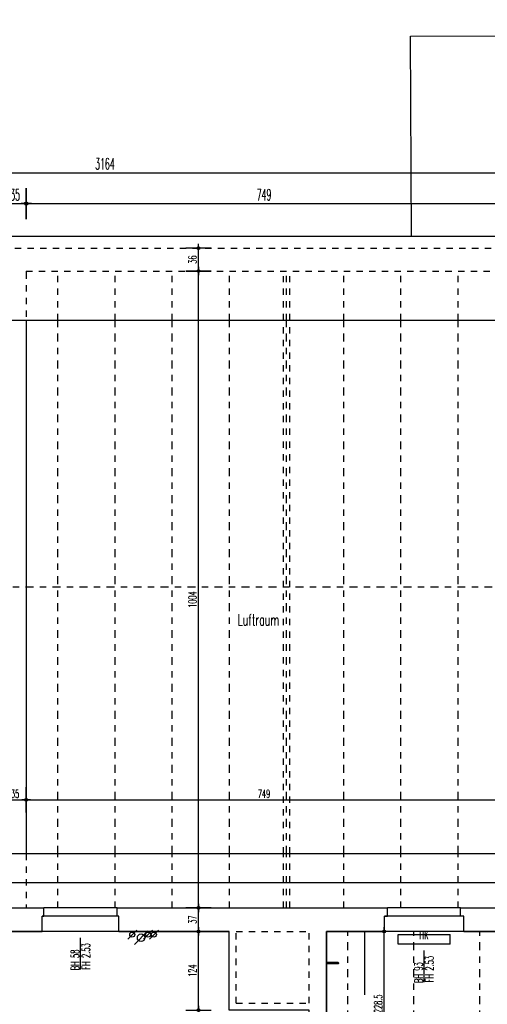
# Model space of a CAD drawing. Extents: x -14.3 to 68.8, y -3.9 to 57.4.
# Tile 16 of 46: x 14.5 to 21.9, y 9.3 to 24.8. Entities that reach past the tile are written whole.
import ezdxf
from ezdxf.enums import TextEntityAlignment as Align

# ---------------------------------------------------------------- set-up
doc = ezdxf.new("R2010")
doc.units = 0
doc.header["$LTSCALE"] = 0.25
doc.header["$MEASUREMENT"] = 0
doc.header["$PDMODE"] = 34
doc.header["$PDSIZE"] = 0.06
for name, pattern in [('BOS_PUNKT', [0.18, 0, -0.18]), ('BOS_STRICH', [0.4, 0.2, -0.2]), ('STRICHPUNKT', [1, 0.5, -0.25, 0, -0.25])]:
    doc.linetypes.add(name, pattern=pattern)
doc.layers.get('0').update_dxf_attribs({"color": 30, "linetype": 'CONTINUOUS'})
doc.layers.get('DEFPOINTS').update_dxf_attribs({"linetype": 'CONTINUOUS'})
for name, color, linetype in [('01BEM-A', 7, 'CONTINUOUS'), ('01BEM-FEN', 7, 'CONTINUOUS'), ('01BEM-I', 7, 'CONTINUOUS'), ('01DCH', 3, 'CONTINUOUS'), ('01DCH-S', 7, 'CONTINUOUS'), ('01EIN-SAN', 9, 'CONTINUOUS'), ('01FEN', 4, 'CONTINUOUS'), ('01FLA-POLY1', 1, 'CONTINUOUS'), ('01TGA-HZG', 4, 'CONTINUOUS'), ('01TGA-STG', 4, 'CONTINUOUS'), ('01TXT', 7, 'CONTINUOUS'), ('01WAN', 3, 'CONTINUOUS'), ('01WAN-S', 7, 'CONTINUOUS'), ('01WAN-UZ', 7, 'BOS_PUNKT'), ('01WAN-V', 3, 'BOS_STRICH')]:
    doc.layers.add(name, color=color, linetype=linetype)
doc.styles.add('BOS', font='romans.shx', dxfattribs={"width": 0.6})
doc.styles.add('BOS-BEM', font='romans.shx', dxfattribs={"width": 0.5})
doc.dimstyles.new('BOS-130', dxfattribs={"dimscale": 0.001, "dimtxt": 130, "dimasz": 10.666667, "dimexe": 1.8, "dimexo": 0.1, "dimgap": 30, "dimtad": 1, "dimdec": 4, "dimlfac": 100, "dimrnd": 0.5, "dimzin": 12, "dimtxsty": 'BOS-BEM', "dimblk1": 'BOS-BEM', "dimblk2": 'BOS-BEM', "dimsah": 1, "dimcen": 1.5, "dimse1": 1, "dimse2": 1, "dimclrd": 256, "dimclre": 256, "dimclrt": 256, "dimazin": 3, "dimtfac": 1, "dimtdec": 4, "dimtmove": 0, "dimatfit": 3, "dimtvp": 1.2, "dimtolj": 1, "dimtzin": 0})
doc.dimstyles.new('BOS-180', dxfattribs={"dimscale": 0.001, "dimtxt": 180, "dimasz": 13, "dimexe": 1.8, "dimexo": 0.1, "dimgap": 50, "dimtad": 1, "dimdec": 4, "dimlfac": 100, "dimrnd": 0.5, "dimzin": 12, "dimtxsty": 'BOS-BEM', "dimblk1": 'BOS-BEM', "dimblk2": 'BOS-BEM', "dimsah": 1, "dimcen": 1.5, "dimse1": 1, "dimse2": 1, "dimclrd": 256, "dimclre": 256, "dimclrt": 256, "dimazin": 3, "dimtfac": 1, "dimtdec": 4, "dimtmove": 0, "dimatfit": 3, "dimtvp": 1.2, "dimtolj": 1, "dimtzin": 0})

# ---------------------------------------------------------------- blocks, each defined once
blk = doc.blocks.new('BOS-BEM')
for p, q in [((0, -18.75), (0, 18.75)), ((-6.25, 0), (6.25, 0))]:
    blk.add_line(p, q)
blk.add_circle((0, 0), 2)
blk = doc.blocks.new('*D1079')
at = {"layer": '01BEM-I'}
blk.add_line((20.247, 8.166), (20.247, 10.429), dxfattribs=at)
at = {"layer": 'DEFPOINTS', "color": 0}
for p in [(19.34, 10.44), (20.247, 10.44), (19.46, 8.155)]:
    blk.add_point(p, dxfattribs=at)
at = {"layer": '01BEM-I', "xscale": 0.01066666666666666, "yscale": 0.01066666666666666, "zscale": 0.01066666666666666}
for p, rotation in [((20.247, 10.44), 90), ((20.247, 8.155), 270)]:
    blk.add_blockref('BOS-BEM', p, dxfattribs=dict(at, rotation=rotation))
at = {"layer": '01BEM-I', "insert": (20.152, 9.298), "char_height": 0.13, "attachment_point": 5, "rotation": 90, "style": 'BOS-BEM'}
blk.add_mtext('\\A1;228.5', dxfattribs=at)
blk = doc.blocks.new('BL_TGA-STGL')
blk.add_line((-0.071, -0.071), (0.071, 0.071))
blk.add_circle((0, 0), 0.04)
blk = doc.blocks.new('BL_WASSERHAHN')
for p, q in [((-0.01, -0.18), (-0.01, 0)), ((0.01, 0), (-0.01, 0)), ((0.01, -0.18), (0.01, 0))]:
    blk.add_line(p, q)
blk.add_circle((0, -0.18), 0.01)
blk = doc.blocks.new('*D806')
at = {"layer": '01BEM-A'}
blk.add_line((48.781, -2.462), (-4.007, -2.462), dxfattribs=at)
at = {"layer": 'DEFPOINTS', "color": 0}
for p in [(48.794, 10.707), (-4.02, 1.57), (-4.02, -2.462)]:
    blk.add_point(p, dxfattribs=at)
at = {"layer": '01BEM-A', "xscale": 0.013, "yscale": 0.013, "zscale": 0.013, "rotation": 180}
blk.add_blockref('BOS-BEM', (-4.02, -2.462), dxfattribs=at)
at = {"layer": '01BEM-A', "xscale": 0.013, "yscale": 0.013, "zscale": 0.013}
blk.add_blockref('BOS-BEM', (48.794, -2.462), dxfattribs=at)
at = {"layer": '01BEM-A', "insert": (22.387, -2.322), "char_height": 0.18, "attachment_point": 5, "style": 'BOS-BEM'}
blk.add_mtext('\\A1;5281.5', dxfattribs=at)
blk = doc.blocks.new('*D1009')
at = {"layer": '01BEM-A'}
blk.add_line((13.988, 25.573), (14.877, 25.573), dxfattribs=at)
at = {"layer": 'DEFPOINTS', "color": 0}
for p in [(14.89, 25.573), (13.975, 10.81), (14.89, 10.81)]:
    blk.add_point(p, dxfattribs=at)
at = {"layer": '01BEM-A', "xscale": 0.013, "yscale": 0.013, "zscale": 0.013, "rotation": 180}
blk.add_blockref('BOS-BEM', (13.975, 25.573), dxfattribs=at)
at = {"layer": '01BEM-A', "xscale": 0.013, "yscale": 0.013, "zscale": 0.013}
blk.add_blockref('BOS-BEM', (14.89, 25.573), dxfattribs=at)
at = {"layer": '01BEM-A', "insert": (14.432, 25.713), "char_height": 0.18, "attachment_point": 5, "style": 'BOS-BEM'}
blk.add_mtext('\\A1;91.5', dxfattribs=at)
blk = doc.blocks.new('*D1008')
at = {"layer": '01BEM-A'}
blk.add_line((14.903, 25.573), (16.027, 25.573), dxfattribs=at)
at = {"layer": 'DEFPOINTS', "color": 0}
for p in [(16.04, 25.573), (14.89, 10.81), (16.04, 10.81)]:
    blk.add_point(p, dxfattribs=at)
at = {"layer": '01BEM-A', "xscale": 0.013, "yscale": 0.013, "zscale": 0.013, "rotation": 180}
blk.add_blockref('BOS-BEM', (14.89, 25.573), dxfattribs=at)
at = {"layer": '01BEM-A', "xscale": 0.013, "yscale": 0.013, "zscale": 0.013}
blk.add_blockref('BOS-BEM', (16.04, 25.573), dxfattribs=at)
at = {"layer": '01BEM-A', "insert": (15.465, 25.713), "char_height": 0.18, "attachment_point": 5, "style": 'BOS-BEM'}
blk.add_mtext('\\A1;115', dxfattribs=at)
blk = doc.blocks.new('*D993')
at = {"layer": '01BEM-A'}
blk.add_line((16.053, 25.573), (20.287, 25.573), dxfattribs=at)
at = {"layer": 'DEFPOINTS', "color": 0}
for p in [(20.3, 25.573), (16.04, 10.81), (20.3, 10.81)]:
    blk.add_point(p, dxfattribs=at)
at = {"layer": '01BEM-A', "xscale": 0.013, "yscale": 0.013, "zscale": 0.013, "rotation": 180}
blk.add_blockref('BOS-BEM', (16.04, 25.573), dxfattribs=at)
at = {"layer": '01BEM-A', "xscale": 0.013, "yscale": 0.013, "zscale": 0.013}
blk.add_blockref('BOS-BEM', (20.3, 25.573), dxfattribs=at)
at = {"layer": '01BEM-A', "insert": (18.17, 25.713), "char_height": 0.18, "attachment_point": 5, "style": 'BOS-BEM'}
blk.add_mtext('\\A1;426', dxfattribs=at)
blk = doc.blocks.new('*D1066')
at = {"layer": '01BEM-A'}
blk.add_line((20.313, 25.573), (21.437, 25.573), dxfattribs=at)
at = {"layer": 'DEFPOINTS', "color": 0}
for p in [(21.45, 25.573), (20.3, 10.81), (21.45, 10.81)]:
    blk.add_point(p, dxfattribs=at)
at = {"layer": '01BEM-A', "xscale": 0.013, "yscale": 0.013, "zscale": 0.013, "rotation": 180}
blk.add_blockref('BOS-BEM', (20.3, 25.573), dxfattribs=at)
at = {"layer": '01BEM-A', "xscale": 0.013, "yscale": 0.013, "zscale": 0.013}
blk.add_blockref('BOS-BEM', (21.45, 25.573), dxfattribs=at)
at = {"layer": '01BEM-A', "insert": (20.875, 25.713), "char_height": 0.18, "attachment_point": 5, "style": 'BOS-BEM'}
blk.add_mtext('\\A1;115', dxfattribs=at)
blk = doc.blocks.new('*D1065')
at = {"layer": '01BEM-A'}
blk.add_line((21.463, 25.573), (22.447, 25.573), dxfattribs=at)
at = {"layer": 'DEFPOINTS', "color": 0}
for p in [(22.46, 25.573), (21.45, 10.81), (22.46, 10.81)]:
    blk.add_point(p, dxfattribs=at)
at = {"layer": '01BEM-A', "xscale": 0.013, "yscale": 0.013, "zscale": 0.013, "rotation": 180}
blk.add_blockref('BOS-BEM', (21.45, 25.573), dxfattribs=at)
at = {"layer": '01BEM-A', "xscale": 0.013, "yscale": 0.013, "zscale": 0.013}
blk.add_blockref('BOS-BEM', (22.46, 25.573), dxfattribs=at)
at = {"layer": '01BEM-A', "insert": (21.955, 25.713), "char_height": 0.18, "attachment_point": 5, "style": 'BOS-BEM'}
blk.add_mtext('\\A1;101', dxfattribs=at)
blk = doc.blocks.new('*D996')
at = {"layer": '01BEM-A'}
blk.add_line((14.018, 26.06), (14.847, 26.06), dxfattribs=at)
at = {"layer": 'DEFPOINTS', "color": 0}
for p in [(14.86, 26.06), (14.005, 10.44), (14.86, 10.44)]:
    blk.add_point(p, dxfattribs=at)
at = {"layer": '01BEM-A', "xscale": 0.013, "yscale": 0.013, "zscale": 0.013, "rotation": 180}
blk.add_blockref('BOS-BEM', (14.005, 26.06), dxfattribs=at)
at = {"layer": '01BEM-A', "xscale": 0.013, "yscale": 0.013, "zscale": 0.013}
blk.add_blockref('BOS-BEM', (14.86, 26.06), dxfattribs=at)
at = {"layer": '01BEM-A', "insert": (14.432, 26.2), "char_height": 0.18, "attachment_point": 5, "style": 'BOS-BEM'}
blk.add_mtext('\\A1;85.5', dxfattribs=at)
blk = doc.blocks.new('*D995')
at = {"layer": '01BEM-A'}
blk.add_line((14.873, 26.06), (16.057, 26.06), dxfattribs=at)
at = {"layer": 'DEFPOINTS', "color": 0}
for p in [(16.07, 26.06), (14.86, 10.44), (16.07, 10.44)]:
    blk.add_point(p, dxfattribs=at)
at = {"layer": '01BEM-A', "xscale": 0.013, "yscale": 0.013, "zscale": 0.013, "rotation": 180}
blk.add_blockref('BOS-BEM', (14.86, 26.06), dxfattribs=at)
at = {"layer": '01BEM-A', "xscale": 0.013, "yscale": 0.013, "zscale": 0.013}
blk.add_blockref('BOS-BEM', (16.07, 26.06), dxfattribs=at)
at = {"layer": '01BEM-A', "insert": (15.465, 26.2), "char_height": 0.18, "attachment_point": 5, "style": 'BOS-BEM'}
blk.add_mtext('\\A1;121', dxfattribs=at)
blk = doc.blocks.new('*D992')
at = {"layer": '01BEM-A'}
blk.add_line((16.083, 26.06), (17.792, 26.06), dxfattribs=at)
at = {"layer": 'DEFPOINTS', "color": 0}
for p in [(17.805, 26.06), (16.07, 10.44), (17.805, 10.44)]:
    blk.add_point(p, dxfattribs=at)
at = {"layer": '01BEM-A', "xscale": 0.013, "yscale": 0.013, "zscale": 0.013, "rotation": 180}
blk.add_blockref('BOS-BEM', (16.07, 26.06), dxfattribs=at)
at = {"layer": '01BEM-A', "xscale": 0.013, "yscale": 0.013, "zscale": 0.013}
blk.add_blockref('BOS-BEM', (17.805, 26.06), dxfattribs=at)
at = {"layer": '01BEM-A', "insert": (16.937, 26.2), "char_height": 0.18, "attachment_point": 5, "style": 'BOS-BEM'}
blk.add_mtext('\\A1;173.5', dxfattribs=at)
blk = doc.blocks.new('*D1059')
at = {"layer": '01BEM-A'}
for p, q in [((17.792, 26.06), (17.779, 26.06)), ((17.805, 26.06), (17.915, 26.06)), ((17.928, 26.06), (18.148, 26.06))]:
    blk.add_line(p, q, dxfattribs=at)
at = {"layer": 'DEFPOINTS', "color": 0}
for p in [(17.915, 26.06), (17.805, 10.44), (17.915, 10.44)]:
    blk.add_point(p, dxfattribs=at)
at = {"layer": '01BEM-A', "xscale": 0.013, "yscale": 0.013, "zscale": 0.013}
blk.add_blockref('BOS-BEM', (17.805, 26.06), dxfattribs=at)
at = {"layer": '01BEM-A', "xscale": 0.013, "yscale": 0.013, "zscale": 0.013, "rotation": 180}
blk.add_blockref('BOS-BEM', (17.915, 26.06), dxfattribs=at)
at = {"layer": '01BEM-A', "insert": (18.045, 26.2), "char_height": 0.18, "attachment_point": 5, "style": 'BOS-BEM'}
blk.add_mtext('\\A1;11', dxfattribs=at)
blk = doc.blocks.new('*D1058')
at = {"layer": '01BEM-A'}
blk.add_line((17.928, 26.06), (19.052, 26.06), dxfattribs=at)
at = {"layer": 'DEFPOINTS', "color": 0}
for p in [(19.065, 26.06), (17.915, 10.44), (19.065, 10.44)]:
    blk.add_point(p, dxfattribs=at)
at = {"layer": '01BEM-A', "xscale": 0.013, "yscale": 0.013, "zscale": 0.013, "rotation": 180}
blk.add_blockref('BOS-BEM', (17.915, 26.06), dxfattribs=at)
at = {"layer": '01BEM-A', "xscale": 0.013, "yscale": 0.013, "zscale": 0.013}
blk.add_blockref('BOS-BEM', (19.065, 26.06), dxfattribs=at)
at = {"layer": '01BEM-A', "insert": (18.49, 26.2), "char_height": 0.18, "attachment_point": 5, "style": 'BOS-BEM'}
blk.add_mtext('\\A1;115', dxfattribs=at)
blk = doc.blocks.new('*D1057')
at = {"layer": '01BEM-A'}
for p, q in [((19.078, 26.06), (19.327, 26.06)), ((19.34, 26.06), (19.727, 26.06))]:
    blk.add_line(p, q, dxfattribs=at)
at = {"layer": 'DEFPOINTS', "color": 0}
for p in [(19.34, 26.06), (19.065, 10.44), (19.34, 10.44)]:
    blk.add_point(p, dxfattribs=at)
at = {"layer": '01BEM-A', "xscale": 0.013, "yscale": 0.013, "zscale": 0.013, "rotation": 180}
blk.add_blockref('BOS-BEM', (19.065, 26.06), dxfattribs=at)
at = {"layer": '01BEM-A', "xscale": 0.013, "yscale": 0.013, "zscale": 0.013}
blk.add_blockref('BOS-BEM', (19.34, 26.06), dxfattribs=at)
at = {"layer": '01BEM-A', "insert": (19.54, 26.2), "char_height": 0.18, "attachment_point": 5, "style": 'BOS-BEM'}
blk.add_mtext('\\A1;27.5', dxfattribs=at)
blk = doc.blocks.new('*D1056')
at = {"layer": '01BEM-A'}
blk.add_line((19.353, 26.06), (20.237, 26.06), dxfattribs=at)
at = {"layer": 'DEFPOINTS', "color": 0}
for p in [(20.25, 26.06), (19.34, 10.44), (20.25, 10.44)]:
    blk.add_point(p, dxfattribs=at)
at = {"layer": '01BEM-A', "xscale": 0.013, "yscale": 0.013, "zscale": 0.013, "rotation": 180}
blk.add_blockref('BOS-BEM', (19.34, 26.06), dxfattribs=at)
at = {"layer": '01BEM-A', "xscale": 0.013, "yscale": 0.013, "zscale": 0.013}
blk.add_blockref('BOS-BEM', (20.25, 26.06), dxfattribs=at)
at = {"layer": '01BEM-A', "insert": (19.795, 26.2), "char_height": 0.18, "attachment_point": 5, "style": 'BOS-BEM'}
blk.add_mtext('\\A1;91', dxfattribs=at)
blk = doc.blocks.new('*D1055')
at = {"layer": '01BEM-A'}
blk.add_line((20.263, 26.06), (21.487, 26.06), dxfattribs=at)
at = {"layer": 'DEFPOINTS', "color": 0}
for p in [(21.5, 26.06), (20.25, 10.44), (21.5, 10.44)]:
    blk.add_point(p, dxfattribs=at)
at = {"layer": '01BEM-A', "xscale": 0.013, "yscale": 0.013, "zscale": 0.013, "rotation": 180}
blk.add_blockref('BOS-BEM', (20.25, 26.06), dxfattribs=at)
at = {"layer": '01BEM-A', "xscale": 0.013, "yscale": 0.013, "zscale": 0.013}
blk.add_blockref('BOS-BEM', (21.5, 26.06), dxfattribs=at)
at = {"layer": '01BEM-A', "insert": (20.875, 26.2), "char_height": 0.18, "attachment_point": 5, "style": 'BOS-BEM'}
blk.add_mtext('\\A1;125', dxfattribs=at)
blk = doc.blocks.new('*D1054')
at = {"layer": '01BEM-A'}
blk.add_line((21.513, 26.06), (22.397, 26.06), dxfattribs=at)
at = {"layer": 'DEFPOINTS', "color": 0}
for p in [(22.41, 26.06), (21.5, 10.44), (22.41, 10.44)]:
    blk.add_point(p, dxfattribs=at)
at = {"layer": '01BEM-A', "xscale": 0.013, "yscale": 0.013, "zscale": 0.013, "rotation": 180}
blk.add_blockref('BOS-BEM', (21.5, 26.06), dxfattribs=at)
at = {"layer": '01BEM-A', "xscale": 0.013, "yscale": 0.013, "zscale": 0.013}
blk.add_blockref('BOS-BEM', (22.41, 26.06), dxfattribs=at)
at = {"layer": '01BEM-A', "insert": (21.955, 26.2), "char_height": 0.18, "attachment_point": 5, "style": 'BOS-BEM'}
blk.add_mtext('\\A1;91', dxfattribs=at)
blk = doc.blocks.new('*D976')
at = {"layer": '01BEM-A'}
blk.add_line((0.013, 26.548), (36.117, 26.548), dxfattribs=at)
at = {"layer": 'DEFPOINTS', "color": 0}
for p in [(36.13, 26.548), (36.13, 10.81), (0, 9.02)]:
    blk.add_point(p, dxfattribs=at)
at = {"layer": '01BEM-A', "xscale": 0.013, "yscale": 0.013, "zscale": 0.013, "rotation": 180}
blk.add_blockref('BOS-BEM', (0, 26.548), dxfattribs=at)
at = {"layer": '01BEM-A', "xscale": 0.013, "yscale": 0.013, "zscale": 0.013}
blk.add_blockref('BOS-BEM', (36.13, 26.548), dxfattribs=at)
at = {"layer": '01BEM-A', "insert": (18.065, 26.688), "char_height": 0.18, "attachment_point": 5, "style": 'BOS-BEM'}
blk.add_mtext('\\A1;3613', dxfattribs=at)
blk = doc.blocks.new('*D791')
at = {"layer": '01BEM-A'}
blk.add_line((-4.007, 27.035), (36.117, 27.035), dxfattribs=at)
at = {"layer": 'DEFPOINTS', "color": 0}
for p in [(36.13, 27.035), (36.13, 10.81), (-4.02, 9.02)]:
    blk.add_point(p, dxfattribs=at)
at = {"layer": '01BEM-A', "xscale": 0.013, "yscale": 0.013, "zscale": 0.013, "rotation": 180}
blk.add_blockref('BOS-BEM', (-4.02, 27.035), dxfattribs=at)
at = {"layer": '01BEM-A', "xscale": 0.013, "yscale": 0.013, "zscale": 0.013}
blk.add_blockref('BOS-BEM', (36.13, 27.035), dxfattribs=at)
at = {"layer": '01BEM-A', "insert": (16.055, 27.175), "char_height": 0.18, "attachment_point": 5, "style": 'BOS-BEM'}
blk.add_mtext('\\A1;4015', dxfattribs=at)
blk = doc.blocks.new('*D991')
at = {"layer": '01BEM-A'}
blk.add_line((0.043, 22.4), (31.657, 22.4), dxfattribs=at)
at = {"layer": 'DEFPOINTS', "color": 0}
for p in [(31.67, 22.4), (0.03, 21.21), (31.67, 21.21)]:
    blk.add_point(p, dxfattribs=at)
at = {"layer": '01BEM-A', "xscale": 0.013, "yscale": 0.013, "zscale": 0.013, "rotation": 180}
blk.add_blockref('BOS-BEM', (0.03, 22.4), dxfattribs=at)
at = {"layer": '01BEM-A', "xscale": 0.013, "yscale": 0.013, "zscale": 0.013}
blk.add_blockref('BOS-BEM', (31.67, 22.4), dxfattribs=at)
at = {"layer": '01BEM-A', "insert": (15.85, 22.54), "char_height": 0.18, "attachment_point": 5, "style": 'BOS-BEM'}
blk.add_mtext('\\A1;3164', dxfattribs=at)
blk = doc.blocks.new('*D1042')
at = {"layer": '01BEM-A'}
blk.add_line((14.273, 21.913), (14.597, 21.913), dxfattribs=at)
at = {"layer": 'DEFPOINTS', "color": 0}
for p in [(14.61, 21.913), (14.61, 20.85), (14.26, 20.769)]:
    blk.add_point(p, dxfattribs=at)
at = {"layer": '01BEM-A', "xscale": 0.013, "yscale": 0.013, "zscale": 0.013, "rotation": 180}
blk.add_blockref('BOS-BEM', (14.26, 21.913), dxfattribs=at)
at = {"layer": '01BEM-A', "xscale": 0.013, "yscale": 0.013, "zscale": 0.013}
blk.add_blockref('BOS-BEM', (14.61, 21.913), dxfattribs=at)
at = {"layer": '01BEM-A', "insert": (14.435, 22.052), "char_height": 0.18, "attachment_point": 5, "style": 'BOS-BEM'}
blk.add_mtext('\\A1;35', dxfattribs=at)
blk = doc.blocks.new('*D989')
at = {"layer": '01BEM-A'}
blk.add_line((14.623, 21.9125), (22.087, 21.9125), dxfattribs=at)
at = {"layer": 'DEFPOINTS', "color": 0}
for p in [(22.1, 21.9125), (14.61, 20.85), (22.1, 20.85)]:
    blk.add_point(p, dxfattribs=at)
at = {"layer": '01BEM-A', "xscale": 0.013, "yscale": 0.013, "zscale": 0.013, "rotation": 180}
blk.add_blockref('BOS-BEM', (14.61, 21.9125), dxfattribs=at)
at = {"layer": '01BEM-A', "xscale": 0.013, "yscale": 0.013, "zscale": 0.013}
blk.add_blockref('BOS-BEM', (22.1, 21.9125), dxfattribs=at)
at = {"layer": '01BEM-A', "insert": (18.355, 22.0525), "char_height": 0.18, "attachment_point": 5, "style": 'BOS-BEM'}
blk.add_mtext('\\A1;749', dxfattribs=at)
blk = doc.blocks.new('*D1072')
at = {"layer": '01BEM-I'}
blk.add_line((17.324, 9.211), (17.324, 10.429), dxfattribs=at)
at = {"layer": 'DEFPOINTS', "color": 0}
for p in [(17.324, 10.44), (17.805, 10.44), (17.805, 9.2)]:
    blk.add_point(p, dxfattribs=at)
at = {"layer": '01BEM-I', "xscale": 0.01066666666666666, "yscale": 0.01066666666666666, "zscale": 0.01066666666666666}
for p, rotation in [((17.324, 10.44), 90), ((17.324, 9.2), 270)]:
    blk.add_blockref('BOS-BEM', p, dxfattribs=dict(at, rotation=rotation))
at = {"layer": '01BEM-I', "insert": (17.229, 9.82), "char_height": 0.13, "attachment_point": 5, "rotation": 90, "style": 'BOS-BEM'}
blk.add_mtext('\\A1;124', dxfattribs=at)
blk = doc.blocks.new('*D1071')
at = {"layer": '01BEM-I'}
blk.add_line((17.324, 10.451), (17.324, 10.799), dxfattribs=at)
at = {"layer": 'DEFPOINTS', "color": 0}
for p in [(17.324, 10.81), (18.17, 10.81), (17.805, 10.44)]:
    blk.add_point(p, dxfattribs=at)
at = {"layer": '01BEM-I', "xscale": 0.01066666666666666, "yscale": 0.01066666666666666, "zscale": 0.01066666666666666}
for p, rotation in [((17.324, 10.81), 90), ((17.324, 10.44), 270)]:
    blk.add_blockref('BOS-BEM', p, dxfattribs=dict(at, rotation=rotation))
at = {"layer": '01BEM-I', "insert": (17.229, 10.625), "char_height": 0.13, "attachment_point": 5, "rotation": 90, "style": 'BOS-BEM'}
blk.add_mtext('\\A1;37', dxfattribs=at)
blk = doc.blocks.new('*D1045')
at = {"layer": '01BEM-I'}
blk.add_line((17.324, 10.821), (17.324, 20.839), dxfattribs=at)
at = {"layer": 'DEFPOINTS', "color": 0}
for p in [(17.324, 20.85), (18.17, 20.85), (18.17, 10.81)]:
    blk.add_point(p, dxfattribs=at)
at = {"layer": '01BEM-I', "xscale": 0.01066666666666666, "yscale": 0.01066666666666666, "zscale": 0.01066666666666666}
for p, rotation in [((17.324, 20.85), 90), ((17.324, 10.81), 270)]:
    blk.add_blockref('BOS-BEM', p, dxfattribs=dict(at, rotation=rotation))
at = {"layer": '01BEM-I', "insert": (17.229, 15.67), "char_height": 0.13, "attachment_point": 5, "rotation": 90, "style": 'BOS-BEM'}
blk.add_mtext('\\A1;1004', dxfattribs=at)
blk = doc.blocks.new('*D1105')
at = {"layer": '01BEM-I'}
blk.add_line((17.324, 20.861), (17.324, 21.199), dxfattribs=at)
at = {"layer": 'DEFPOINTS', "color": 0}
for p in [(17.324, 21.21), (18.17, 21.21), (18.17, 20.85)]:
    blk.add_point(p, dxfattribs=at)
at = {"layer": '01BEM-I', "xscale": 0.01066666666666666, "yscale": 0.01066666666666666, "zscale": 0.01066666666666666}
for p, rotation in [((17.324, 21.21), 90), ((17.324, 20.85), 270)]:
    blk.add_blockref('BOS-BEM', p, dxfattribs=dict(at, rotation=rotation))
at = {"layer": '01BEM-I', "insert": (17.229, 21.03), "char_height": 0.13, "attachment_point": 5, "rotation": 90, "style": 'BOS-BEM'}
blk.add_mtext('\\A1;36', dxfattribs=at)
blk = doc.blocks.new('*D1036')
at = {"layer": '01BEM-I'}
blk.add_line((14.271, 12.513), (14.599, 12.513), dxfattribs=at)
at = {"layer": 'DEFPOINTS', "color": 0}
for p in [(14.26, 13.038), (14.61, 13.038), (14.61, 12.513)]:
    blk.add_point(p, dxfattribs=at)
at = {"layer": '01BEM-I', "xscale": 0.01066666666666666, "yscale": 0.01066666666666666, "zscale": 0.01066666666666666, "rotation": 180}
blk.add_blockref('BOS-BEM', (14.26, 12.513), dxfattribs=at)
at = {"layer": '01BEM-I', "xscale": 0.01066666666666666, "yscale": 0.01066666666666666, "zscale": 0.01066666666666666}
blk.add_blockref('BOS-BEM', (14.61, 12.513), dxfattribs=at)
at = {"layer": '01BEM-I', "insert": (14.435, 12.608), "char_height": 0.13, "attachment_point": 5, "style": 'BOS-BEM'}
blk.add_mtext('\\A1;35', dxfattribs=at)
blk = doc.blocks.new('*D988')
at = {"layer": '01BEM-I'}
blk.add_line((14.621, 12.513), (22.089, 12.513), dxfattribs=at)
at = {"layer": 'DEFPOINTS', "color": 0}
for p in [(14.61, 13.038), (22.1, 12.91), (22.1, 12.513)]:
    blk.add_point(p, dxfattribs=at)
at = {"layer": '01BEM-I', "xscale": 0.01066666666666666, "yscale": 0.01066666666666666, "zscale": 0.01066666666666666, "rotation": 180}
blk.add_blockref('BOS-BEM', (14.61, 12.513), dxfattribs=at)
at = {"layer": '01BEM-I', "xscale": 0.01066666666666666, "yscale": 0.01066666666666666, "zscale": 0.01066666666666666}
blk.add_blockref('BOS-BEM', (22.1, 12.513), dxfattribs=at)
at = {"layer": '01BEM-I', "insert": (18.355, 12.608), "char_height": 0.13, "attachment_point": 5, "style": 'BOS-BEM'}
blk.add_mtext('\\A1;749', dxfattribs=at)

msp = doc.modelspace()

# ---------------------------------------------------------------- linework, layer by layer
at = {"layer": '01BEM-FEN', "linetype": 'BYBLOCK'}
for p, q in [((15.465, 9.84), (15.465, 10.34)), ((20.875, 9.64), (20.875, 10.14))]:
    msp.add_line(p, q, dxfattribs=at)
at = {"layer": '01DCH'}
for p, q in [((0, 20.0748299), (31.7, 20.0748299)), ((0, 11.6651701), (31.7, 11.6651701))]:
    msp.add_line(p, q, dxfattribs=at)
at = {"layer": '01DCH-S'}
for p, q in [((0, 21.4), (24.6989238, 21.4)), ((0, 11.21), (31.7, 11.21))]:
    msp.add_line(p, q, dxfattribs=at)
at = {"layer": '01EIN-SAN'}
for p, q in [((19.94, 10.44), (19.34, 10.44)), ((19.34, 10.44), (19.34, 9.4399998)), ((19.94, 9.4399998), (19.94, 10.44))]:
    msp.add_line(p, q, dxfattribs=at)
at = {"layer": '01FEN'}
for p, q in [((16.07, 10.68), (14.86, 10.68)), ((21.5, 10.68), (20.25, 10.68))]:
    msp.add_line(p, q, dxfattribs=at)
at = {"layer": '01FLA-POLY1'}
for points in [[(14.42, 5.54), (14.84, 5.54), (14.84, 5.21), (14.63, 5.21), (14.63, 0.37), (15.38, 0.37), (16.63, 0.37), (17.68, 0.37), (18.93, 0.37), (19.22, 0.37), (19.22, 5.21), (19.08, 5.21), (19.08, 5.72), (19.22, 5.72), (19.22, 6.94), (19.22, 7.905), (19.22, 7.96), (19.065, 7.96), (19.065, 9.2), (17.805, 9.2), (17.805, 10.44), (16.07, 10.44), (14.86, 10.44), (14.005, 10.44)], [(28.14, 7.85), (28.14, 10.44), (27.525, 10.44), (26.275, 10.44), (23.66, 10.44), (22.41, 10.44), (21.5, 10.44), (20.25, 10.44), (19.34, 10.44), (19.34, 8.155)]]:
    msp.add_lwpolyline(points, dxfattribs=at)
at = {"layer": '01TGA-HZG'}
for p, q in [((20.465, 10.39), (21.285, 10.39)), ((20.465, 10.24), (20.465, 10.39)), ((21.285, 10.24), (21.285, 10.39)), ((21.285, 10.24), (20.465, 10.24))]:
    msp.add_line(p, q, dxfattribs=at)
at = {"layer": '01WAN'}
for p, q in [((14.61, 20.0748299), (14.61, 11.6651701)), ((13.975, 10.81), (14.89, 10.81)), ((16.04, 10.81), (20.3, 10.81)), ((21.45, 10.81), (22.46, 10.81)), ((14.005, 10.44), (14.86, 10.44)), ((16.07, 10.44), (17.805, 10.44)), ((17.805, 9.2), (17.805, 10.44)), ((19.34, 8.155), (19.34, 10.44)), ((19.34, 10.44), (20.25, 10.44)), ((21.5, 10.44), (22.41, 10.44))]:
    msp.add_line(p, q, dxfattribs=at)
for points in [[(14.86, 10.44), (14.86, 10.68), (14.89, 10.68), (14.89, 10.81)], [(16.07, 10.44), (16.07, 10.68), (16.04, 10.68), (16.04, 10.81)], [(20.25, 10.44), (20.25, 10.68), (20.3, 10.68), (20.3, 10.81)], [(21.5, 10.44), (21.5, 10.68), (21.45, 10.68), (21.45, 10.81)]]:
    msp.add_lwpolyline(points, dxfattribs=at)
at = {"layer": '01WAN-S'}
for p, q in [((20.660369, 24.55), (24.6810349, 24.5726702)), ((20.67813, 21.4), (20.660369, 24.55)), ((16.04, 10.81), (14.89, 10.81)), ((21.45, 10.81), (20.3, 10.81)), ((16.07, 10.44), (14.86, 10.44)), ((21.5, 10.44), (20.25, 10.44))]:
    msp.add_line(p, q, dxfattribs=at)
at = {"layer": '01WAN-UZ', "linetype": 'BOS_STRICH'}
for p, q in [((15.11, 20.0748299), (15.11, 20.83)), ((16.01, 20.0748299), (16.01, 20.83)), ((16.91, 20.0748299), (16.91, 20.83)), ((17.81, 20.0748299), (17.81, 20.83)), ((18.71, 20.0748299), (18.71, 20.83)), ((19.61, 20.0748299), (19.61, 20.83)), ((20.51, 20.0748299), (20.51, 20.83)), ((21.41, 20.0748299), (21.41, 20.83)), ((18.66, 20.0748299), (18.66, 20.77)), ((18.76, 20.0748299), (18.76, 20.77)), ((15.11, 10.81), (15.11, 11.6651701)), ((16.01, 10.81), (16.01, 11.6651701)), ((16.91, 10.81), (16.91, 11.6651701)), ((17.81, 10.81), (17.81, 11.6651701)), ((18.66, 10.81), (18.66, 11.6651701)), ((18.71, 10.81), (18.71, 11.6651701)), ((18.76, 10.81), (18.76, 11.6651701)), ((19.61, 10.81), (19.61, 11.6651701)), ((20.51, 10.81), (20.51, 11.6651701)), ((21.41, 10.81), (21.41, 11.6651701))]:
    msp.add_line(p, q, dxfattribs=at)
at = {"layer": '01WAN-UZ', "linetype": 'STRICHPUNKT'}
for p, q in [((15.11, 11.6651701), (15.11, 20.0748299)), ((16.01, 11.6651701), (16.01, 20.0748299)), ((16.91, 11.6651701), (16.91, 20.0748299)), ((17.81, 11.6651701), (17.81, 20.0748299)), ((18.71, 11.6651701), (18.71, 20.0748299)), ((19.61, 11.6651701), (19.61, 20.0748299)), ((20.51, 11.6651701), (20.51, 20.0748299)), ((21.41, 11.6651701), (21.41, 20.0748299)), ((0.15, 15.87), (31.33, 15.87)), ((19.6725, 0.37), (19.6725, 10.44)), ((20.7125, 0.37), (20.7125, 10.44)), ((21.7525, 0.37), (21.7525, 10.44))]:
    msp.add_line(p, q, dxfattribs=at)
at = {"layer": '01WAN-UZ'}
for p, q in [((18.66, 11.6651701), (18.66, 20.0748299)), ((18.76, 11.6651701), (18.76, 20.0748299))]:
    msp.add_line(p, q, dxfattribs=at)
at = {"layer": '01WAN-V'}
for p, q in [((0.03, 21.21), (31.67, 21.21)), ((14.61, 20.85), (22.1, 20.85)), ((14.61, 20.85), (14.61, 20.8291631)), ((14.61, 20.8291631), (14.61, 20.0748299)), ((14.61, 11.6651701), (14.61, 10.81)), ((17.915, 9.31), (17.915, 10.44)), ((17.915, 10.44), (19.065, 10.44)), ((19.065, 9.31), (19.065, 10.44)), ((17.915, 9.31), (19.065, 9.31))]:
    msp.add_line(p, q, dxfattribs=at)

# ---------------------------------------------------------------- block references
at = {"layer": '01EIN-SAN', "rotation": 90}
msp.add_blockref('BL_WASSERHAHN', (19.34, 9.9392133), dxfattribs=at)
at = {"layer": '01TGA-STG'}
for p in [(16.28, 10.39), (16.53, 10.39), (16.62, 10.39)]:
    msp.add_blockref('BL_TGA-STGL', p, dxfattribs=at)
at = {"layer": '01TGA-STG', "xscale": 1.5, "yscale": 1.5, "zscale": 1.5}
msp.add_blockref('BL_TGA-STGL', (16.42, 10.34), dxfattribs=at)

# ---------------------------------------------------------------- texts
at = {"layer": '01BEM-FEN', "linetype": 'BYBLOCK', "style": 'BOS', "width": 0.6}
for s, p in [('58', (15.4436637, 10.0199102)), ('2.53', (15.6148924, 10.0199102)), ('BH', (15.4436637, 9.8244798)), ('FH', (15.6148924, 9.8349648)), ('2.53', (21.0248924, 9.8199102)), ('93', (20.8536637, 9.8199102)), ('BH', (20.8536637, 9.6244798)), ('FH', (21.0248924, 9.6349648))]:
    msp.add_text(s, height=0.13, rotation=90, dxfattribs=at).set_placement(p)
at = {"layer": '01TGA-HZG', "style": 'BOS', "width": 0.6}
msp.add_text('HK', height=0.13, dxfattribs=at).set_placement((20.875, 10.315), align=Align.CENTER)
at = {"layer": '01TXT', "style": 'BOS', "width": 0.6}
msp.add_text('Luftraum', height=0.18, dxfattribs=at).set_placement((18.2678955, 15.2617964), align=Align.CENTER)

# ---------------------------------------------------------------- dimensions: what is measured, and where the dimension line sits
at = {"layer": '01BEM-A'}
for base, p1, p2, picture, middle in [((36.1300276, 27.0351702), (-4.02, 9.02), (36.1300276, 10.81), '*D791', (16.0550138, 27.1751702)), ((36.1300276, 26.5476702), (0, 9.02), (36.1300276, 10.81), '*D976', (18.0650138, 26.6876702)), ((14.86, 26.0601702), (14.005, 10.44), (14.86, 10.44), '*D996', (14.4325, 26.2001702)), ((16.07, 26.0601702), (14.86, 10.44), (16.07, 10.44), '*D995', (15.465, 26.2001702)), ((17.805, 26.0601702), (16.07, 10.44), (17.805, 10.44), '*D992', (16.9375, 26.2001702)), ((17.915, 26.0601702), (17.805, 10.44), (17.915, 10.44), '*D1059', (18.0445714, 26.2001702)), ((19.065, 26.0601702), (17.915, 10.44), (19.065, 10.44), '*D1058', (18.49, 26.2001702)), ((19.34, 26.0601702), (19.065, 10.44), (19.34, 10.44), '*D1057', (19.5401429, 26.2001702)), ((20.25, 26.0601702), (19.34, 10.44), (20.25, 10.44), '*D1056', (19.795, 26.2001702)), ((21.5, 26.0601702), (20.25, 10.44), (21.5, 10.44), '*D1055', (20.875, 26.2001702)), ((22.41, 26.0601702), (21.5, 10.44), (22.41, 10.44), '*D1054', (21.955, 26.2001702)), ((14.89, 25.5726702), (13.975, 10.81), (14.89, 10.81), '*D1009', (14.4325, 25.7126702)), ((16.04, 25.5726702), (14.89, 10.81), (16.04, 10.81), '*D1008', (15.465, 25.7126702)), ((20.3, 25.5726702), (16.04, 10.81), (20.3, 10.81), '*D993', (18.17, 25.7126702)), ((21.45, 25.5726702), (20.3, 10.81), (21.45, 10.81), '*D1066', (20.875, 25.7126702)), ((22.46, 25.5726702), (21.45, 10.81), (22.46, 10.81), '*D1065', (21.955, 25.7126702)), ((31.67, 22.4), (0.03, 21.21), (31.67, 21.21), '*D991', (15.85, 22.54)), ((14.61, 21.9125), (14.26, 20.7691215), (14.61, 20.85), '*D1042', (14.435, 22.0525)), ((22.1, 21.9125), (14.61, 20.85), (22.1, 20.85), '*D989', (18.355, 22.0525)), ((-4.02, -2.4625), (48.7938626, 10.7069384), (-4.02, 1.57), '*D806', (22.3869313, -2.3225))]:
    dim = msp.add_linear_dim(base=base, p1=p1, p2=p2, dimstyle='BOS-180', dxfattribs=at)
    dim.commit()
    dim.dimension.update_dxf_attribs({"geometry": picture, "text_midpoint": middle})
at = {"layer": '01BEM-I'}
for base, p1, p2, picture, middle in [((17.3235062, 21.21), (18.17, 20.85), (18.17, 21.21), '*D1105', (17.2285062, 21.03)), ((17.3235062, 10.81), (17.805, 10.44), (18.17, 10.81), '*D1071', (17.2285062, 10.625)), ((17.3235062, 10.44), (17.805, 9.2), (17.805, 10.44), '*D1072', (17.2285062, 9.82)), ((20.247444, 10.44), (19.46, 8.155), (19.34, 10.44), '*D1079', (20.152444, 9.2975))]:
    dim = msp.add_linear_dim(base=base, p1=p1, p2=p2, angle=90, dimstyle='BOS-130', dxfattribs=at)
    dim.commit()
    dim.dimension.update_dxf_attribs({"geometry": picture, "text_midpoint": middle})
dim = msp.add_linear_dim(base=(17.3235062, 20.85), p1=(18.17, 10.81), p2=(18.17, 20.85), angle=90, dimstyle='BOS-130', dxfattribs=at)
dim.commit()
dim.dimension.update_dxf_attribs({"geometry": '*D1045', "text_midpoint": (17.3235062, 15.6703428), "dimtype": 160})
for base, p1, p2, picture, middle in [((14.61, 12.5133794), (14.26, 13.0375515), (14.61, 13.0375515), '*D1036', (14.435, 12.6083794)), ((22.1, 12.5133794), (14.61, 13.0375515), (22.1, 12.9097184), '*D988', (18.355, 12.6083794))]:
    dim = msp.add_linear_dim(base=base, p1=p1, p2=p2, dimstyle='BOS-130', dxfattribs=at)
    dim.commit()
    dim.dimension.update_dxf_attribs({"geometry": picture, "text_midpoint": middle})

doc.saveas('drawing.dxf')
